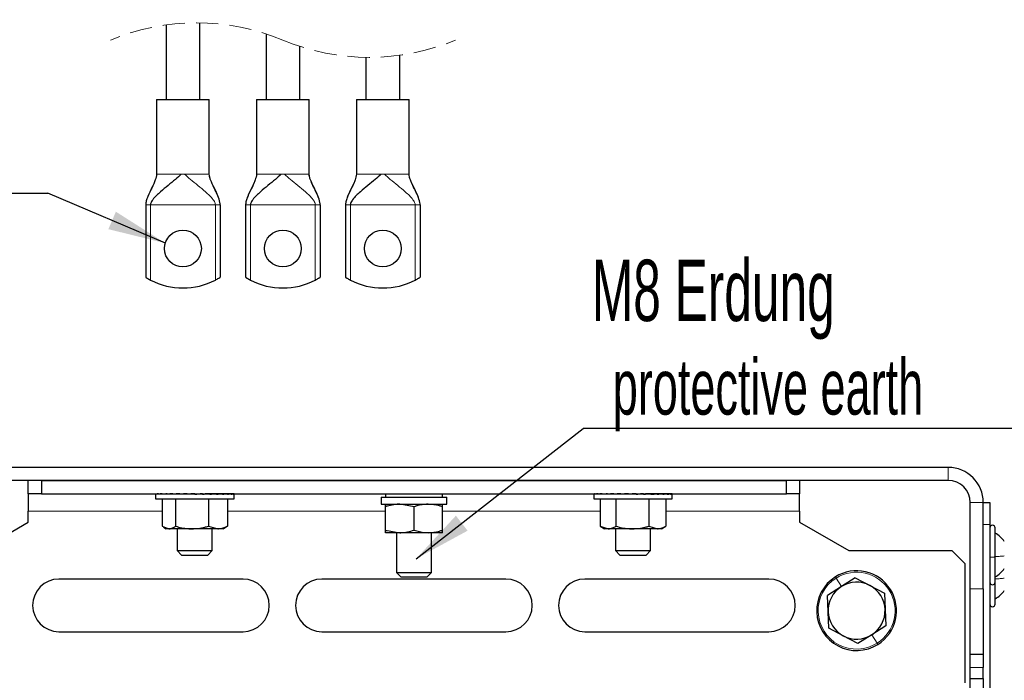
# Model space of a CAD drawing. Header units: millimetres. Extents: x 5 to 418, y 2 to 292.
# Tile 3 of 30: x 67 to 123, y 51 to 89. Entities that reach past the tile are written whole.
import ezdxf

# ---------------------------------------------------------------- set-up
doc = ezdxf.new("R2010")
doc.units = ezdxf.units.MM
doc.linetypes.add('HIDDEN', pattern=[1.905, 1.27, -0.635])
doc.layers.add('SLD-0', color=7, linetype='Continuous')
doc.styles.add('SLDTEXTSTYLE0', font='TXT', dxfattribs={"width": 0.605})
doc.dimstyles.new('SLDDIMSTYLE2', dxfattribs={"dimtxt": 0.18, "dimasz": 3.302, "dimexe": 0, "dimexo": 0.0625, "dimgap": 0, "dimtad": 0, "dimtih": 1, "dimtoh": 1, "dimdec": 0, "dimrnd": 1e-09, "dimzin": 0, "dimdsep": 46, "dimtxsty": 'Standard', "dimsah": 1, "dimcen": 0.09, "dimadec": 0, "dimazin": 0, "dimtfac": 3.302, "dimtdec": 0, "dimtofl": 0, "dimtmove": 0, "dimatfit": 3, "dimfxl": 1, "dimfrac": 2, "dimtolj": 1, "dimtzin": 0, "dimarcsym": 0})

# ---------------------------------------------------------------- blocks, each defined once
blk = doc.blocks.new('SW_NOTE_0_2')
at = {"layer": 'SLD-0', "color": 0}
blk.add_line((-15.88, 0), (0, 0), dxfattribs=at)
at = {"layer": 'SLD-0', "color": 0, "attachment_point": 1, "style": 'SLDTEXTSTYLE0'}
for s, insert, char_height in [('Für M8', (-16.324, 9.729), 3.5), ('for M8', (-15.133, 4.064), 3.175)]:
    blk.add_mtext(s, dxfattribs=dict(at, insert=insert, char_height=char_height))
blk = doc.blocks.new('SW_NOTE_0_6')
at = {"layer": 'SLD-0', "color": 0}
blk.add_line((30.219, 0), (0, 0), dxfattribs=at)
at = {"layer": 'SLD-0', "color": 0, "attachment_point": 1, "style": 'SLDTEXTSTYLE0'}
for s, insert, char_height in [('M8 Erdung', (0.49, 9.639), 3.5), ('protective earth', (1.681, 3.974), 3.175)]:
    blk.add_mtext(s, dxfattribs=dict(at, insert=insert, char_height=char_height))

msp = doc.modelspace()

# ---------------------------------------------------------------- linework, layer by layer
at = {"color": 7, "linetype": 'Continuous', "lineweight": 25}
for p, q in [((74.981, 88.3109), (74.981, 84.0509)), ((76.906, 84.0509), (76.906, 88.429)), ((80.681, 87.803), (80.681, 84.0509)), ((82.606, 84.0509), (82.606, 87.0901)), ((88.306, 84.0509), (88.306, 86.5822)), ((86.381, 86.4641), (86.381, 84.0509)), ((74.4435, 84.0509), (74.4435, 79.8009)), ((74.4435, 84.0509), (77.4435, 84.0509)), ((77.4435, 79.8009), (77.4435, 84.0509)), ((80.1435, 84.0509), (80.1435, 79.8009)), ((80.1435, 84.0509), (83.1435, 84.0509)), ((83.1435, 79.8009), (83.1435, 84.0509)), ((85.8435, 84.0509), (85.8435, 79.8009)), ((85.8435, 84.0509), (88.8435, 84.0509)), ((88.8435, 79.8009), (88.8435, 84.0509)), ((73.8185, 78.0509), (73.8185, 73.9121)), ((78.0685, 78.0509), (78.0685, 73.9121)), ((79.5185, 78.0509), (79.5185, 73.9121)), ((83.7685, 78.0509), (83.7685, 73.9121)), ((85.2185, 78.0509), (85.2185, 73.9121)), ((89.4685, 78.0509), (89.4685, 73.9121)), ((119.5935, 63.0623), (58.6435, 63.0623)), ((119.5935, 62.3123), (58.6435, 62.3123)), ((67.1185, 61.5623), (67.1185, 62.3123)), ((67.8685, 62.3123), (67.8685, 61.5623)), ((67.8685, 62.3123), (110.3685, 62.3123)), ((110.3685, 61.5623), (110.3685, 62.3123)), ((111.1185, 62.3123), (111.1185, 61.5623)), ((67.8685, 61.5623), (67.1185, 61.5623)), ((67.1185, 61.5623), (67.1185, 60.5623)), ((67.8685, 61.5623), (110.3685, 61.5623)), ((74.381, 61.5598), (74.381, 61.5298)), ((74.381, 61.5598), (74.4232, 61.5595)), ((74.381, 61.5298), (74.381, 61.2598)), ((74.381, 61.2598), (78.856, 61.2598)), ((74.424, 61.5598), (74.424, 61.5298)), ((74.424, 61.5598), (74.5466, 61.559)), ((74.5513, 61.5598), (74.5513, 61.5298)), ((74.5513, 61.5598), (74.7466, 61.5584)), ((74.7511, 61.2598), (74.7511, 59.7049)), ((74.758, 61.5598), (74.758, 61.5298)), ((74.758, 61.5598), (75.0149, 61.5577)), ((75.0363, 61.5598), (75.0363, 61.5298)), ((75.0363, 61.5598), (75.3404, 61.5569)), ((75.047, 61.5598), (75.047, 61.5597)), ((75.047, 61.5598), (78.19, 61.5598)), ((75.3753, 61.5598), (75.3753, 61.5298)), ((75.3753, 61.5598), (75.7081, 61.5558)), ((75.5255, 61.2598), (75.5255, 59.7049)), ((75.6185, 61.5623), (75.6185, 61.5598)), ((75.7622, 61.5598), (75.7622, 61.5298)), ((75.7622, 61.5598), (76.0171, 61.5553)), ((76.0171, 61.5553), (76.0171, 61.5482)), ((76.1819, 61.5598), (76.1819, 61.5298)), ((76.1819, 61.5598), (76.3119, 61.5553)), ((76.3119, 61.5553), (76.3119, 61.5388)), ((76.6184, 61.5598), (76.6184, 61.5298)), ((76.6184, 61.5598), (76.6184, 61.5553)), ((76.6184, 61.5553), (76.6184, 61.5343)), ((76.6184, 61.5343), (76.6184, 61.5298)), ((77.0549, 61.5598), (76.925, 61.5553)), ((77.0549, 61.5598), (77.0549, 61.5298)), ((77.4747, 61.5598), (77.2198, 61.5553)), ((77.3928, 61.2598), (77.3928, 59.7049)), ((77.4747, 61.5598), (77.4747, 61.5298)), ((77.8615, 61.5598), (77.4915, 61.5553)), ((77.6185, 61.5598), (77.6185, 61.5623)), ((77.8615, 61.5598), (77.8615, 61.5298)), ((78.2006, 61.5598), (77.8615, 61.5566)), ((78.19, 61.5597), (78.19, 61.5598)), ((78.2006, 61.5598), (78.2006, 61.5298)), ((78.4789, 61.5598), (78.2006, 61.5576)), ((78.2007, 61.5598), (78.2006, 61.5598)), ((78.4789, 61.5598), (78.4789, 61.5298)), ((78.6856, 61.5598), (78.4789, 61.5583)), ((78.4789, 61.5598), (78.4789, 61.5598)), ((78.4858, 61.2598), (78.4858, 59.7049)), ((78.6856, 61.5598), (78.6856, 61.5298)), ((78.813, 61.5598), (78.6856, 61.5589)), ((78.6857, 61.5598), (78.6856, 61.5598)), ((78.813, 61.5598), (78.813, 61.5298)), ((78.856, 61.5598), (78.813, 61.5595)), ((78.813, 61.5598), (78.813, 61.5598)), ((78.856, 61.5598), (78.856, 61.5298)), ((78.856, 61.2598), (78.856, 61.5298)), ((87.2435, 61.3623), (87.2435, 60.9623)), ((87.2435, 61.3623), (90.9935, 61.3623)), ((87.4935, 61.5623), (87.4935, 61.3623)), ((90.7435, 61.3623), (90.7435, 61.5623)), ((90.9935, 60.9623), (90.9935, 61.3623)), ((99.381, 61.5483), (99.381, 61.2598)), ((99.381, 61.2598), (103.856, 61.2598)), ((99.3873, 61.5598), (99.3873, 61.5298)), ((99.3873, 61.5598), (99.461, 61.5593)), ((99.3974, 61.5598), (99.3974, 61.5597)), ((99.3974, 61.5598), (99.4613, 61.5594)), ((99.463, 61.5598), (99.463, 61.5298)), ((99.463, 61.5598), (99.6145, 61.5587)), ((99.4928, 61.5598), (99.4928, 61.5596)), ((99.4928, 61.5598), (99.6158, 61.5589)), ((99.6215, 61.5598), (99.6215, 61.5298)), ((99.6215, 61.5598), (99.8418, 61.5581)), ((99.67, 61.5598), (99.67, 61.5594)), ((99.67, 61.5598), (99.8446, 61.5585)), ((99.7426, 61.2598), (99.7426, 59.7049)), ((99.8567, 61.5598), (99.8567, 61.5298)), ((99.8567, 61.5598), (100.1336, 61.5574)), ((99.922, 61.5598), (99.922, 61.5592)), ((99.922, 61.5598), (100.047, 61.5587)), ((100.047, 61.5598), (100.047, 61.5582)), ((100.047, 61.5598), (103.19, 61.5598)), ((100.1596, 61.5598), (100.1596, 61.5298)), ((100.1596, 61.5598), (100.4772, 61.5565)), ((100.5187, 61.5598), (100.5187, 61.5298)), ((100.5187, 61.5598), (100.846, 61.5553)), ((100.6185, 61.5623), (100.6185, 61.5598)), ((100.6432, 61.2598), (100.6432, 59.7049)), ((100.846, 61.5553), (100.846, 61.5545)), ((100.9199, 61.5598), (100.9199, 61.5298)), ((100.9199, 61.5598), (101.1279, 61.5553)), ((101.1279, 61.5553), (101.1279, 61.5445)), ((101.348, 61.5598), (101.348, 61.5298)), ((101.348, 61.5598), (101.4285, 61.5553)), ((101.4285, 61.5553), (101.4285, 61.5353)), ((101.7866, 61.5598), (101.7866, 61.5298)), ((102.2186, 61.5598), (102.04, 61.5553)), ((102.2186, 61.5598), (102.2186, 61.5298)), ((102.6276, 61.5598), (102.3272, 61.5553)), ((102.5191, 61.2598), (102.5191, 59.7049)), ((102.6185, 61.5598), (102.6185, 61.5623)), ((102.6276, 61.5598), (102.6276, 61.5298)), ((102.9978, 61.5598), (102.6276, 61.5558)), ((102.9978, 61.5598), (102.9978, 61.5298)), ((103.315, 61.5598), (102.9978, 61.557)), ((103.19, 61.5587), (103.19, 61.5598)), ((103.315, 61.5598), (103.315, 61.5298)), ((103.567, 61.5598), (103.315, 61.5579)), ((103.3803, 61.5598), (103.315, 61.5592)), ((103.4944, 61.2598), (103.4944, 59.7049)), ((103.567, 61.5598), (103.567, 61.5298)), ((103.7441, 61.5598), (103.567, 61.5586)), ((103.6155, 61.5598), (103.567, 61.5594)), ((103.7441, 61.5598), (103.7441, 61.5298)), ((103.8396, 61.5598), (103.7441, 61.5592)), ((103.774, 61.5598), (103.7441, 61.5596)), ((103.8396, 61.5598), (103.8396, 61.5298)), ((103.8497, 61.5598), (103.8396, 61.5597)), ((103.856, 61.2598), (103.856, 61.5483)), ((111.1185, 61.5623), (110.3685, 61.5623)), ((111.1185, 60.5623), (111.1185, 61.5623)), ((87.2435, 60.9623), (90.9935, 60.9623)), ((87.4887, 60.8172), (87.4935, 60.9623)), ((87.4887, 59.4824), (87.4887, 60.8172)), ((87.4983, 59.4824), (87.4983, 60.8172)), ((89.1281, 60.8172), (88.3132, 60.9623)), ((89.1281, 59.4824), (89.1281, 60.8172)), ((90.7483, 59.4824), (90.7483, 60.8172)), ((120.8435, 56.1373), (120.8435, 61.0623)), ((121.5935, 61.0623), (121.9685, 61.0623)), ((121.5935, 56.1373), (121.5935, 61.0623)), ((121.9685, 61.0623), (121.9685, 59.8123)), ((67.1185, 59.9373), (67.1185, 60.5623)), ((111.1185, 60.5623), (111.1185, 59.9373)), ((64.3039, 58.3123), (67.1185, 59.9373)), ((74.7511, 59.7049), (75.1383, 59.5598)), ((74.8243, 59.6575), (74.9935, 59.5598)), ((75.1383, 59.5598), (74.9935, 59.5598)), ((76.4592, 59.5598), (75.1383, 59.5598)), ((75.6185, 59.5598), (75.6185, 58.3123)), ((77.9393, 59.5598), (76.4592, 59.5598)), ((77.3928, 59.7049), (77.9393, 59.5598)), ((77.6185, 58.3123), (77.6185, 59.5598)), ((78.2435, 59.5598), (77.9393, 59.5598)), ((78.2435, 59.5598), (78.4127, 59.6575)), ((78.4858, 59.7049), (78.4032, 59.674)), ((99.7416, 59.7052), (99.9935, 59.5598)), ((99.7426, 59.7049), (100.1929, 59.5598)), ((100.1929, 59.5598), (99.9935, 59.5598)), ((101.5811, 59.5598), (100.1929, 59.5598)), ((100.6185, 59.5598), (100.6185, 58.3123)), ((103.0067, 59.5598), (101.5811, 59.5598)), ((102.5191, 59.7049), (103.0067, 59.5598)), ((102.6185, 58.3123), (102.6185, 59.5598)), ((103.2435, 59.5598), (103.0067, 59.5598)), ((103.2435, 59.5598), (103.4954, 59.7052)), ((111.1185, 59.9373), (113.9331, 58.3123)), ((121.9685, 59.8123), (121.9685, 21.0623)), ((122.2685, 57.9564), (122.2685, 59.6123)), ((87.4983, 59.4824), (87.4935, 59.3373)), ((88.3132, 59.3373), (87.4935, 59.3373)), ((87.4983, 59.4824), (88.3132, 59.3373)), ((88.1185, 59.3373), (88.1185, 57.0623)), ((89.9382, 59.3373), (88.3132, 59.3373)), ((90.7435, 59.3373), (89.9382, 59.3373)), ((90.1185, 57.0623), (90.1185, 59.3373)), ((75.6185, 58.3123), (75.8685, 58.0623)), ((75.6185, 58.3123), (77.6185, 58.3123)), ((75.8685, 58.0623), (77.3685, 58.0623)), ((77.3685, 58.0623), (77.6185, 58.3123)), ((100.6185, 58.3123), (100.8685, 58.0623)), ((100.6185, 58.3123), (102.6185, 58.3123)), ((100.8685, 58.0623), (102.3685, 58.0623)), ((102.3685, 58.0623), (102.6185, 58.3123)), ((113.9331, 58.3123), (119.806, 58.3123)), ((120.556, 57.5623), (119.806, 58.3123)), ((122.2685, 56.5123), (122.2685, 57.9564)), ((120.556, 50.7623), (120.556, 57.5623)), ((88.1185, 57.0623), (88.3685, 56.8123)), ((88.1185, 57.0623), (90.1185, 57.0623)), ((88.3685, 56.8123), (89.8685, 56.8123)), ((89.8685, 56.8123), (90.1185, 57.0623)), ((114.2955, 56.7623), (113.5019, 56.2619)), ((114.2955, 56.7623), (115.1256, 56.3251)), ((79.3685, 56.6873), (68.8685, 56.6873)), ((94.3685, 56.6873), (83.8685, 56.6873)), ((109.3685, 56.6873), (98.8685, 56.6873)), ((113.5019, 56.2619), (112.7082, 55.7616)), ((115.1256, 56.3251), (115.9558, 55.888)), ((122.2685, 55.2623), (122.2685, 56.5123)), ((112.7447, 54.8241), (112.7082, 55.7616)), ((115.9558, 55.888), (115.9923, 54.9505)), ((120.8435, 52.3873), (120.8435, 56.1373)), ((121.5935, 56.1373), (121.5935, 52.3873)), ((112.7812, 53.8866), (112.7447, 54.8241)), ((115.9923, 54.9505), (116.0288, 54.013)), ((116.0288, 54.013), (115.2351, 53.5127)), ((68.8685, 53.6873), (79.3685, 53.6873)), ((83.8685, 53.6873), (94.3685, 53.6873)), ((98.8685, 53.6873), (109.3685, 53.6873)), ((113.6114, 53.4495), (112.7812, 53.8866)), ((114.4415, 53.0123), (113.6114, 53.4495)), ((115.2351, 53.5127), (114.4415, 53.0123)), ((121.5935, 52.3873), (120.8435, 52.3873)), ((120.8435, 51.6373), (120.8435, 52.3873)), ((121.5935, 52.3873), (121.5935, 51.6373)), ((120.8435, 51.0123), (120.8435, 51.6373)), ((121.5935, 51.0123), (121.5935, 51.6373)), ((120.8435, 51.0123), (121.5935, 51.0123)), ((120.8435, 50.2873), (120.8435, 51.0123)), ((121.5935, 51.0123), (121.5935, 50.2623))]:
    msp.add_line(p, q, dxfattribs=at)
at = {"color": 7, "linetype": 'Continuous', "lineweight": 18}
for p, q in [((74.4435, 79.8009), (75.8493, 79.8009)), ((75.8493, 79.8009), (76.0377, 79.8009)), ((76.0377, 79.8009), (77.4435, 79.8009)), ((80.1435, 79.8009), (81.5493, 79.8009)), ((81.5493, 79.8009), (81.7377, 79.8009)), ((81.7377, 79.8009), (83.1435, 79.8009)), ((85.8435, 79.8009), (87.2493, 79.8009)), ((87.2493, 79.8009), (87.4377, 79.8009)), ((87.4377, 79.8009), (88.8435, 79.8009)), ((73.8185, 78.0509), (74.0935, 78.0509)), ((74.0935, 78.0509), (74.0935, 73.7545)), ((74.0935, 78.0509), (77.7935, 78.0509)), ((77.7935, 78.0509), (77.7935, 73.7545)), ((77.7935, 78.0509), (78.0685, 78.0509)), ((79.5185, 78.0509), (79.7935, 78.0509)), ((79.7935, 78.0509), (79.7935, 73.7545)), ((79.7935, 78.0509), (83.4935, 78.0509)), ((83.4935, 78.0509), (83.4935, 73.7545)), ((83.4935, 78.0509), (83.7685, 78.0509)), ((85.2185, 78.0509), (85.4935, 78.0509)), ((85.4935, 78.0509), (85.4935, 73.7545)), ((85.4935, 78.0509), (89.1935, 78.0509)), ((89.1935, 78.0509), (89.1935, 73.7545)), ((89.1935, 78.0509), (89.4685, 78.0509)), ((119.5935, 63.0623), (119.5935, 62.3123)), ((120.8435, 61.0623), (121.5935, 61.0623)), ((67.1185, 60.5623), (74.7511, 60.5623)), ((78.4858, 60.5623), (87.4887, 60.5623)), ((90.7483, 60.5623), (99.7426, 60.5623)), ((103.4944, 60.5623), (111.1185, 60.5623)), ((121.5935, 59.8123), (121.9685, 59.8123)), ((113.5019, 56.2619), (113.1976, 56.7445)), ((122.2685, 56.6707), (122.2571, 56.6655)), ((120.8435, 56.1373), (121.5935, 56.1373)), ((115.2351, 53.5127), (115.5394, 53.0302)), ((121.5935, 51.6373), (120.8435, 51.6373))]:
    msp.add_line(p, q, dxfattribs=at)
at = {"color": 7, "linetype": 'Continuous', "lineweight": 25}
for centre in [(75.9435, 75.5509), (81.6435, 75.5509), (87.3435, 75.5509)]:
    msp.add_circle(centre, 1.05, dxfattribs=at)
at = {"color": 7, "linetype": 'HIDDEN', "lineweight": 18}
for centre, start, end in [((76.7247, 75.6415), 67.38014, 112.61986), ((86.5622, 99.2515), 247.38014, 292.61986)]:
    msp.add_arc(centre, 12.7887, start, end, dxfattribs=at)
at = {"color": 7, "linetype": 'Continuous', "lineweight": 25}
for centre, radius, start, end in [((75.9435, 77.3008), 3.9999, 242.45094, 297.54906), ((81.6435, 77.3008), 3.9999, 242.45094, 297.54906), ((87.3435, 77.3008), 3.9999, 242.45094, 297.54906), ((119.5935, 61.0623), 2, 0, 90), ((119.5935, 61.0623), 1.25, 0, 90), ((122.1185, 59.6123), 0.15, 0, 180), ((114.3685, 54.8873), 2.275, 122.22991, 302.22991), ((114.3685, 54.8873), 2.275, 302.22991, 122.22991), ((68.8685, 55.1873), 1.5, 90, 270), ((79.3685, 55.1873), 1.5, 270, 90), ((83.8685, 55.1873), 1.5, 90, 270), ((94.3685, 55.1873), 1.5, 270, 90), ((98.8685, 55.1873), 1.5, 90, 270), ((109.3685, 55.1873), 1.5, 270, 90), ((114.3685, 54.8873), 1.625, 122.22991, 182.22991), ((114.3685, 54.8873), 1.625, 62.22991, 122.22991), ((114.3685, 54.8873), 1.625, 2.22991, 62.22991), ((122.1185, 56.5123), 0.15, 180, 360), ((122.1185, 55.2623), 0.15, 180, 360), ((114.3685, 54.8873), 1.625, 182.22991, 242.22991), ((114.3685, 54.8873), 1.625, 302.22991, 2.22991), ((114.3685, 54.8873), 1.625, 242.22991, 302.22991)]:
    msp.add_arc(centre, radius, start, end, dxfattribs=at)
at = {"color": 7, "linetype": 'Continuous', "lineweight": 18}
for start, end in [(122.22991, 302.22991), (302.22991, 122.22991)]:
    msp.add_arc((114.3685, 54.8873), 2.1954, start, end, dxfattribs=at)
at = {"color": 7, "linetype": 'Continuous', "lineweight": 25}
for centre, major_axis, ratio, start_param, end_param in [((76.6185, 61.5448), (2.2375, 0.0151), 0.0680631, 2.9448173, 3.1411669), ((76.6185, 61.5448), (2.2375, 0.0446), 0.065425, 2.7476216, 2.9439712), ((76.6185, 61.5448), (2.2375, 0.0724), 0.0602574, 2.5506268, 2.7469763), ((76.6185, 61.5448), (2.2375, 0.0974), 0.0527721, 2.3539309, 2.5502804), ((76.6185, 61.5448), (2.2375, 0.1185), 0.0432701, 2.1575855, 2.353935), ((76.6185, 61.5448), (2.2375, 0.1351), 0.0321263, 1.9615881, 2.1579376), ((76.6185, 61.5448), (2.2375, 0.1465), 0.0197715, 1.7658838, 1.9622333), ((76.6185, 61.5448), (2.2375, 0.1523), 0.0066752, 1.5703744, 1.766724), ((76.6185, 61.5448), (2.2375, 0.1523), 0.0066708, 4.7119024, 4.908252), ((76.6185, 61.5448), (1.5715, 0.107), 0.0066708, 4.7119024, 4.908252), ((76.6185, 61.5448), (2.2375, 0.1465), 0.0197673, 4.9074118, 5.1037613), ((76.6185, 61.5448), (1.5715, 0.1029), 0.0197673, 4.9925188, 5.1037613), ((76.6185, 61.5448), (2.2375, 0.1351), 0.0321224, 5.103116, 5.2994655), ((76.6185, 61.5448), (2.2375, 0.1185), 0.0432666, 5.2991133, 5.4954628), ((76.6185, 61.5448), (2.2375, 0.0974), 0.0527692, 5.4954586, 5.6918081), ((76.6185, 61.5448), (2.2375, -0.0974), 0.0527721, 0.7661769, 0.7876618), ((76.6185, 61.5448), (2.2375, 0.0724), 0.0602553, 5.6921543, 5.8885038), ((76.6185, 61.5448), (2.2375, 0.0446), 0.0654237, 5.8891491, 6.0854986), ((76.6185, 61.5448), (2.2375, 0.0151), 0.0680627, 6.0863447, 6.2826943), ((101.6185, 61.5448), (2.2375, -0.0035), 0.068377, 3.0665192, 3.1417007), ((101.6185, 61.5448), (2.2375, 0.0265), 0.0673607, 2.8692633, 3.0656129), ((101.6185, 61.5448), (2.2375, 0.0555), 0.063735, 2.6721305, 2.8684801), ((101.6185, 61.5448), (2.2375, 0.0823), 0.0576494, 2.4752409, 2.6715904), ((101.6185, 61.5448), (2.2375, 0.106), 0.0493515, 2.2786761, 2.4750256), ((101.6185, 61.5448), (2.2375, 0.1254), 0.0391729, 2.0824672, 2.2788168), ((101.6185, 61.5448), (2.2375, 0.1401), 0.0275118, 1.8865912, 2.0829407), ((101.6185, 61.5448), (2.2375, 0.1494), 0.014816, 1.6909751, 1.8873247), ((101.6185, 61.5448), (2.2375, 0.153), 0.0015652, 1.4955078, 1.6918574), ((101.6185, 61.5448), (2.2375, 0.1508), 0.0117441, 4.7867791, 4.9831287), ((101.6185, 61.5448), (1.5715, 0.1059), 0.0117441, 4.818745, 4.9831287), ((101.6185, 61.5448), (2.2375, 0.1428), 0.0246139, 4.9823493, 5.1786988), ((101.6185, 61.5448), (1.5715, 0.1003), 0.0246139, 5.1026396, 5.1786988), ((101.6185, 61.5448), (2.2375, 0.1293), 0.0365589, 5.1781563, 5.3745058), ((101.6185, 61.5448), (2.2375, 0.1109), 0.0471225, 5.3742831, 5.5706326), ((101.6185, 61.5448), (2.2375, 0.0882), 0.0558934, 5.5707653, 5.7671149), ((101.6185, 61.5448), (2.2375, 0.062), 0.0625227, 5.7675845, 5.9639341), ((101.6185, 61.5448), (2.2375, 0.0334), 0.0667417, 5.96467, 6.1610195), ((101.6185, 61.5448), (2.2375, 0.0035), 0.068377, 6.1619092, 6.3582587)]:
    msp.add_ellipse(centre, major_axis=major_axis, ratio=ratio, start_param=start_param, end_param=end_param, dxfattribs=at)
for points, knots in [([(74.4481, 79.8009), (74.4246, 79.689), (74.3676, 79.4181), (74.1523, 79.0056), (73.9692, 78.6116), (73.8622, 78.3171), (73.8301, 78.176), (73.8201, 78.1026), (73.819, 78.0678), (73.8185, 78.0509)], [0, 0, 0, 0, 0.1828433, 0.4425309, 0.7410058, 0.881372, 0.9440846, 0.9729525, 1, 1, 1, 1]), ([(75.8493, 79.8009), (75.7391, 79.6999), (75.4942, 79.4754), (75.0862, 79.1517), (74.6441, 78.7778), (74.3165, 78.4766), (74.1549, 78.2399), (74.1053, 78.1442), (74.0972, 78.08), (74.0935, 78.0509)], [0, 0, 0, 0, 0.17874918, 0.39725065, 0.62209228, 0.87311176, 0.92309158, 0.9651597, 1, 1, 1, 1]), ([(78.0685, 78.0509), (78.0679, 78.0678), (78.0655, 78.1416), (78.0197, 78.3458), (77.8977, 78.6535), (77.7103, 79.0464), (77.5541, 79.3756), (77.459, 79.6365), (77.445, 79.7503), (77.4388, 79.8009)], [0, 0, 0, 0, 0.02703528, 0.1184947, 0.33322058, 0.55705641, 0.81665063, 0.91838914, 1, 1, 1, 1]), ([(80.1481, 79.8009), (80.1246, 79.689), (80.0676, 79.4181), (79.8523, 79.0056), (79.6692, 78.6116), (79.5622, 78.3171), (79.5301, 78.176), (79.5201, 78.1026), (79.519, 78.0678), (79.5185, 78.0509)], [0, 0, 0, 0, 0.1828433, 0.44253082, 0.74100575, 0.88137206, 0.9440846, 0.97295248, 1, 1, 1, 1]), ([(81.5493, 79.8009), (81.4391, 79.6999), (81.1942, 79.4754), (80.7862, 79.1517), (80.3441, 78.7778), (80.0165, 78.4766), (79.8549, 78.2399), (79.8053, 78.1442), (79.7972, 78.08), (79.7935, 78.0509)], [0, 0, 0, 0, 0.1787493, 0.3972508, 0.6220924, 0.8731116, 0.9230916, 0.9651597, 1, 1, 1, 1]), ([(83.7685, 78.0509), (83.7679, 78.0678), (83.7655, 78.1416), (83.7197, 78.3458), (83.5977, 78.6535), (83.4103, 79.0464), (83.2541, 79.3756), (83.159, 79.6365), (83.145, 79.7503), (83.1388, 79.8009)], [0, 0, 0, 0, 0.0270353, 0.1184947, 0.3332204, 0.5570563, 0.8166506, 0.9183891, 1, 1, 1, 1]), ([(85.8481, 79.8009), (85.8246, 79.689), (85.7676, 79.4181), (85.5523, 79.0056), (85.3692, 78.6116), (85.2622, 78.3171), (85.2301, 78.176), (85.2201, 78.1026), (85.219, 78.0678), (85.2185, 78.0509)], [0, 0, 0, 0, 0.1828433, 0.4425309, 0.7410058, 0.881372, 0.9440846, 0.9729525, 1, 1, 1, 1]), ([(87.2493, 79.8009), (87.1391, 79.6999), (86.8942, 79.4754), (86.4862, 79.1517), (86.0441, 78.7778), (85.7165, 78.4766), (85.5549, 78.2399), (85.5053, 78.1442), (85.4972, 78.08), (85.4935, 78.0509)], [0, 0, 0, 0, 0.1787493, 0.3972508, 0.6220923, 0.8731117, 0.9230917, 0.9651597, 1, 1, 1, 1]), ([(89.4685, 78.0509), (89.4679, 78.0678), (89.4655, 78.1416), (89.4197, 78.3458), (89.2977, 78.6535), (89.1103, 79.0464), (88.9541, 79.3756), (88.859, 79.6365), (88.845, 79.7503), (88.8388, 79.8009)], [0, 0, 0, 0, 0.0270353, 0.1184947, 0.3332205, 0.5570563, 0.8166506, 0.9183891, 1, 1, 1, 1]), ([(73.8185, 73.9121), (73.8204, 73.9108), (73.8282, 73.9059), (73.8447, 73.8958), (73.8713, 73.8794), (73.9214, 73.8495), (73.9962, 73.8062), (74.0598, 73.7723), (74.0935, 73.7545)], [0, 0, 0, 0, 0.02166961, 0.08729152, 0.18272408, 0.31754098, 0.63939384, 1, 1, 1, 1]), ([(77.7935, 73.7545), (77.8271, 73.7723), (77.8908, 73.8062), (77.9656, 73.8495), (78.0157, 73.8794), (78.0423, 73.8958), (78.0587, 73.9059), (78.0666, 73.9108), (78.0685, 73.9121)], [0, 0, 0, 0, 0.3606062, 0.6824591, 0.8172584, 0.9127085, 0.9783279, 1, 1, 1, 1]), ([(79.5185, 73.9121), (79.5204, 73.9108), (79.5282, 73.9059), (79.5447, 73.8958), (79.5713, 73.8794), (79.6214, 73.8495), (79.6962, 73.8062), (79.7598, 73.7723), (79.7935, 73.7545)], [0, 0, 0, 0, 0.02166961, 0.08729153, 0.18272659, 0.3175435, 0.63939382, 1, 1, 1, 1]), ([(83.4935, 73.7545), (83.5271, 73.7723), (83.5908, 73.8062), (83.6656, 73.8495), (83.7157, 73.8794), (83.7423, 73.8958), (83.7587, 73.9059), (83.7666, 73.9108), (83.7685, 73.9121)], [0, 0, 0, 0, 0.3606088, 0.6824591, 0.8172584, 0.9127097, 0.9783291, 1, 1, 1, 1]), ([(85.2185, 73.9121), (85.2204, 73.9108), (85.2282, 73.9059), (85.2447, 73.8958), (85.2713, 73.8794), (85.3214, 73.8495), (85.3962, 73.8062), (85.4598, 73.7723), (85.4935, 73.7545)], [0, 0, 0, 0, 0.0216677, 0.0872903, 0.1827247, 0.3175416, 0.6393919, 1, 1, 1, 1]), ([(89.1935, 73.7545), (89.2271, 73.7723), (89.2908, 73.8062), (89.3656, 73.8495), (89.4157, 73.8794), (89.4423, 73.8958), (89.4587, 73.9059), (89.4666, 73.9108), (89.4685, 73.9121)], [0, 0, 0, 0, 0.3606077, 0.6824585, 0.8172577, 0.9127096, 0.9783287, 1, 1, 1, 1]), ([(87.4935, 60.9623), (87.4936, 60.9622), (87.4952, 60.9601), (87.4968, 60.886), (87.4983, 60.8172)], [0, 0, 0, 0, 0.0702148, 1, 1, 1, 1]), ([(88.3132, 60.9623), (88.2939, 60.9622), (88.0187, 60.9601), (87.749, 60.886), (87.4983, 60.8172)], [0, 0, 0, 0, 0.07021477, 1, 1, 1, 1]), ([(89.9382, 60.9623), (89.8712, 60.9605), (89.597, 60.9532), (89.3299, 60.8757), (89.1281, 60.8172)], [0, 0, 0, 0, 0.2443658, 1, 1, 1, 1]), ([(90.7483, 60.8172), (90.6884, 60.8365), (90.4245, 60.922), (90.1502, 60.9447), (89.9382, 60.9623)], [0, 0, 0, 0, 0.2269026, 1, 1, 1, 1]), ([(90.7483, 60.8172), (90.7475, 60.8577), (90.7459, 60.9396), (90.7443, 60.9547), (90.7435, 60.9623)], [0, 0, 0, 0, 0.495458, 1, 1, 1, 1]), ([(75.1383, 59.5598), (75.1475, 59.56), (75.217, 59.5613), (75.348, 59.593), (75.466, 59.6674), (75.5255, 59.7049)], [0, 0, 0, 0, 0.0700769, 0.5307777, 1, 1, 1, 1]), ([(75.5255, 59.7049), (75.6407, 59.6743), (75.8721, 59.6127), (76.1858, 59.5667), (76.3826, 59.5617), (76.4592, 59.5598)], [0, 0, 0, 0, 0.3770595, 0.7576013, 1, 1, 1, 1]), ([(76.4592, 59.5598), (76.5808, 59.5646), (76.8259, 59.5741), (77.1371, 59.6347), (77.3245, 59.6862), (77.3928, 59.7049)], [0, 0, 0, 0, 0.3849788, 0.7756003, 1, 1, 1, 1]), ([(77.9393, 59.5598), (77.9523, 59.5599), (78.1368, 59.562), (78.3177, 59.6361), (78.4858, 59.7049)], [0, 0, 0, 0, 0.07021477, 1, 1, 1, 1]), ([(100.1929, 59.5598), (100.2036, 59.56), (100.2844, 59.5613), (100.4368, 59.593), (100.574, 59.6674), (100.6432, 59.7049)], [0, 0, 0, 0, 0.07007691, 0.53077766, 1, 1, 1, 1]), ([(100.6432, 59.7049), (100.7589, 59.6743), (100.9913, 59.6127), (101.3065, 59.5667), (101.5042, 59.5617), (101.5811, 59.5598)], [0, 0, 0, 0, 0.37705952, 0.75760135, 1, 1, 1, 1]), ([(101.5811, 59.5598), (101.7033, 59.5646), (101.9495, 59.5741), (102.2622, 59.6347), (102.4504, 59.6862), (102.5191, 59.7049)], [0, 0, 0, 0, 0.38497881, 0.77560027, 1, 1, 1, 1]), ([(103.0067, 59.5598), (103.0183, 59.5599), (103.183, 59.562), (103.3443, 59.6361), (103.4944, 59.7049)], [0, 0, 0, 0, 0.0702148, 1, 1, 1, 1]), ([(87.4935, 59.3373), (87.4934, 59.3374), (87.4918, 59.3395), (87.4902, 59.4136), (87.4887, 59.4824)], [0, 0, 0, 0, 0.0702148, 1, 1, 1, 1]), ([(88.3132, 59.3373), (88.3325, 59.3374), (88.6077, 59.3395), (88.8773, 59.4136), (89.1281, 59.4824)], [0, 0, 0, 0, 0.07021477, 1, 1, 1, 1]), ([(89.1281, 59.4824), (89.3299, 59.4239), (89.597, 59.3464), (89.8712, 59.3391), (89.9382, 59.3373)], [0, 0, 0, 0, 0.7556342, 1, 1, 1, 1]), ([(89.9382, 59.3373), (90.1502, 59.3549), (90.4245, 59.3776), (90.6884, 59.4631), (90.7483, 59.4824)], [0, 0, 0, 0, 0.7730974, 1, 1, 1, 1]), ([(90.7435, 59.3373), (90.7436, 59.3375), (90.7444, 59.3388), (90.7461, 59.3705), (90.7475, 59.4449), (90.7483, 59.4824)], [0, 0, 0, 0, 0.07007691, 0.53077766, 1, 1, 1, 1]), ([(122.7935, 58.8323), (122.7201, 58.9277), (122.5732, 59.1185), (122.3701, 59.2477), (122.2685, 59.3123)], [0, 0, 0, 0, 0.4999999, 1, 1, 1, 1]), ([(122.7935, 58.8323), (122.7201, 58.9277), (122.5732, 59.1185), (122.3701, 59.2477), (122.2685, 59.3123)], [0, 0, 0, 0, 0.5, 1, 1, 1, 1]), ([(122.2685, 56.8123), (122.3701, 56.8769), (122.5732, 57.0061), (122.7201, 57.1969), (122.7935, 57.2923)], [0, 0, 0, 0, 0.5000001, 1, 1, 1, 1]), ([(122.2685, 56.8123), (122.3701, 56.8769), (122.5732, 57.0061), (122.7201, 57.1969), (122.7935, 57.2923)], [0, 0, 0, 0, 0.5, 1, 1, 1, 1]), ([(122.2685, 55.5623), (122.3701, 55.6269), (122.5732, 55.7561), (122.7201, 55.9469), (122.7935, 56.0423)], [0, 0, 0, 0, 0.5000001, 1, 1, 1, 1]), ([(122.2685, 55.5623), (122.3701, 55.6269), (122.5732, 55.7561), (122.7201, 55.9469), (122.7935, 56.0423)], [0, 0, 0, 0, 0.5, 1, 1, 1, 1])]:
    msp.add_open_spline(points, degree=3, knots=knots, dxfattribs=at)
at = {"color": 7, "linetype": 'Continuous', "lineweight": 18}
for points, knots in [([(74.4435, 79.8009), (74.4287, 79.6984), (74.3959, 79.4713), (74.2443, 79.1386), (74.0623, 78.7585), (73.9127, 78.4417), (73.8311, 78.1927), (73.8225, 78.0954), (73.8185, 78.0509)], [0, 0, 0, 0, 0.1654941, 0.366646, 0.5818147, 0.8435777, 0.928582, 1, 1, 1, 1]), ([(76.0377, 79.8009), (76.1479, 79.6999), (76.3928, 79.4754), (76.8008, 79.1517), (77.2429, 78.7778), (77.5705, 78.4766), (77.7321, 78.2399), (77.7817, 78.1442), (77.7898, 78.08), (77.7935, 78.0509)], [0, 0, 0, 0, 0.17874918, 0.39725065, 0.62209228, 0.87311176, 0.92309158, 0.9651597, 1, 1, 1, 1]), ([(77.4435, 79.8009), (77.4583, 79.6984), (77.4911, 79.4713), (77.6427, 79.1386), (77.8247, 78.7585), (77.9743, 78.4417), (78.0559, 78.1927), (78.0645, 78.0954), (78.0685, 78.0509)], [0, 0, 0, 0, 0.1654941, 0.366646, 0.5818147, 0.8435778, 0.9285819, 1, 1, 1, 1]), ([(80.1435, 79.8009), (80.1287, 79.6984), (80.0959, 79.4713), (79.9443, 79.1386), (79.7623, 78.7585), (79.6127, 78.4417), (79.5311, 78.1927), (79.5225, 78.0954), (79.5185, 78.0509)], [0, 0, 0, 0, 0.1654941, 0.366646, 0.5818145, 0.8435778, 0.9285819, 1, 1, 1, 1]), ([(81.7377, 79.8009), (81.8479, 79.6999), (82.0928, 79.4754), (82.5008, 79.1517), (82.9429, 78.7778), (83.2705, 78.4766), (83.4321, 78.2399), (83.4817, 78.1442), (83.4898, 78.08), (83.4935, 78.0509)], [0, 0, 0, 0, 0.1787493, 0.3972509, 0.6220924, 0.8731117, 0.9230917, 0.9651597, 1, 1, 1, 1]), ([(83.1435, 79.8009), (83.1583, 79.6984), (83.1911, 79.4713), (83.3427, 79.1386), (83.5247, 78.7585), (83.6743, 78.4417), (83.7559, 78.1927), (83.7645, 78.0954), (83.7685, 78.0509)], [0, 0, 0, 0, 0.1654942, 0.36664605, 0.58181456, 0.84357776, 0.92858197, 1, 1, 1, 1]), ([(85.8435, 79.8009), (85.8287, 79.6984), (85.7959, 79.4713), (85.6443, 79.1386), (85.4623, 78.7585), (85.3127, 78.4417), (85.2311, 78.1927), (85.2225, 78.0954), (85.2185, 78.0509)], [0, 0, 0, 0, 0.1654942, 0.366646, 0.5818145, 0.8435777, 0.928582, 1, 1, 1, 1]), ([(87.4377, 79.8009), (87.5479, 79.6999), (87.7928, 79.4754), (88.2008, 79.1517), (88.6429, 78.7778), (88.9705, 78.4766), (89.1321, 78.2399), (89.1817, 78.1442), (89.1898, 78.08), (89.1935, 78.0509)], [0, 0, 0, 0, 0.1787493, 0.3972508, 0.6220923, 0.8731117, 0.9230916, 0.9651597, 1, 1, 1, 1]), ([(88.8435, 79.8009), (88.8583, 79.6984), (88.8911, 79.4713), (89.0427, 79.1386), (89.2247, 78.7585), (89.3743, 78.4417), (89.4559, 78.1927), (89.4645, 78.0954), (89.4685, 78.0509)], [0, 0, 0, 0, 0.1654942, 0.366646, 0.5818146, 0.8435777, 0.928582, 1, 1, 1, 1]), ([(113.1976, 56.7445), (113.1897, 56.757), (113.1739, 56.7821), (113.1601, 56.804), (113.1539, 56.8137), (113.1555, 56.8113), (113.1556, 56.8111)], [0, 0, 0, 0, 0.32259699, 0.64519398, 0.96779096, 1, 1, 1, 1]), ([(115.5394, 53.0302), (115.5473, 53.0176), (115.5631, 52.9925), (115.5769, 52.9706), (115.583, 52.9609), (115.5815, 52.9633), (115.5814, 52.9635)], [0, 0, 0, 0, 0.322597, 0.645194, 0.967791, 1, 1, 1, 1])]:
    msp.add_open_spline(points, degree=3, knots=knots, dxfattribs=at)
for points in [[(122.2685, 57.9564), (122.2662, 57.9551), (122.2617, 57.9524), (122.227, 57.949), (122.1775, 57.9467), (122.1185, 57.9459), (122.0595, 57.9467), (122.0099, 57.949), (121.9753, 57.9524), (121.9707, 57.9551), (121.9685, 57.9564)], [(122.2685, 57.9769), (122.3701, 57.9813), (122.5732, 57.9902), (122.7201, 58.0032), (122.7935, 58.0097)], [(122.2685, 56.6981), (122.3701, 56.704), (122.5732, 56.7158), (122.7201, 56.7332), (122.7935, 56.742)]]:
    msp.add_open_spline(points, degree=3, dxfattribs=at)

# ---------------------------------------------------------------- block references
at = {"layer": 'SLD-0', "color": 7}
for name, p in [('SW_NOTE_0_2', (68.2405, 78.7212)), ('SW_NOTE_0_6', (98.7797, 65.2758))]:
    msp.add_blockref(name, p, dxfattribs=at)

# ---------------------------------------------------------------- leaders
for points in [[(74.9394, 75.8579), (68.2405, 78.7212)], [(89.24, 57.8503), (98.7797, 65.2758)]]:
    msp.add_leader(points, dimstyle='SLDDIMSTYLE2', dxfattribs=at)

doc.saveas('drawing.dxf')
